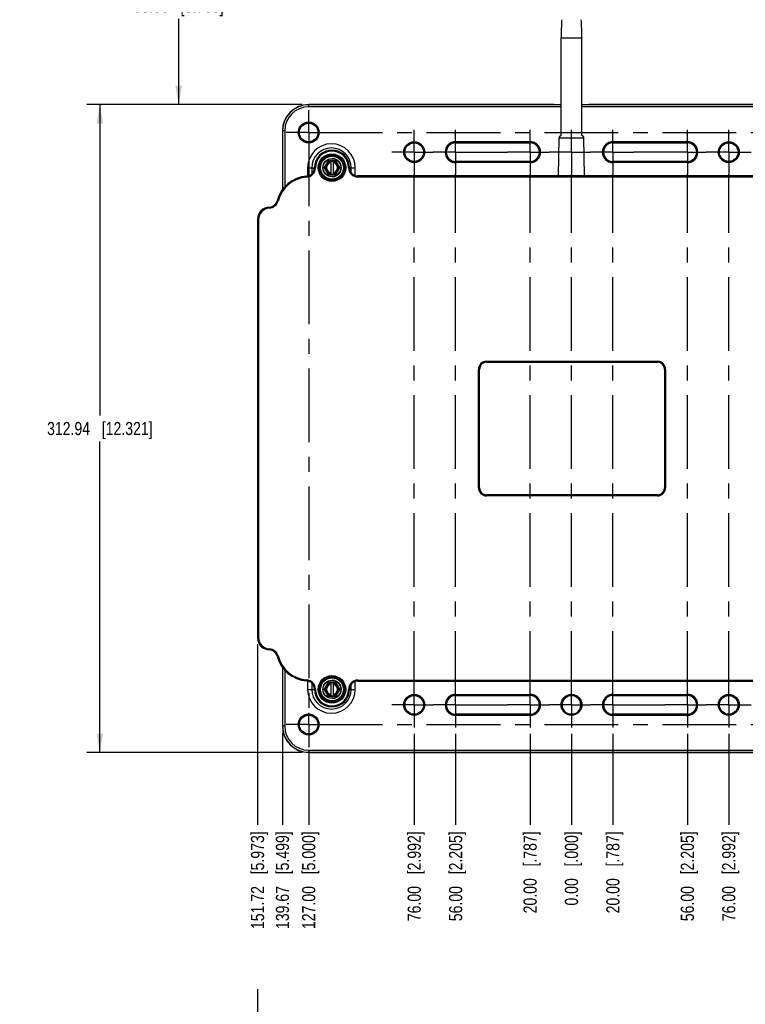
# Model space of a CAD drawing. Header units: inches. Extents: x 0 to 34, y 0 to 22.
# Tile 3 of 18: x 11.4 to 18.3, y 7.7 to 17. Entities that reach past the tile are written whole.
import ezdxf

# ---------------------------------------------------------------- set-up
doc = ezdxf.new("R2010")
doc.units = ezdxf.units.IN
doc.header["$LTSCALE"] = 1.87
doc.header["$MEASUREMENT"] = 0
doc.linetypes.add('CENTER', pattern=[0.6, 0.375, -0.075, 0.075, -0.075])
doc.layers.get('0').update_dxf_attribs({"linetype": 'CONTINUOUS'})
doc.layers.add('02___PRT_ALL_AXES', color=7, linetype='CONTINUOUS')
doc.layers.add('DIMENSIONS', color=7, linetype='CONTINUOUS')
doc.styles.get("Standard").update_dxf_attribs({"font": 'txt', "width": 0.8})
doc.dimstyles.new('DIMSTYLE_1', dxfattribs={"dimtxt": 0.125, "dimasz": 0.18, "dimexe": 0.125, "dimexo": 0.0625, "dimgap": 0.0625, "dimtad": 0, "dimtih": 1, "dimtoh": 1, "dimlfac": 2, "dimzin": 0, "dimdsep": 46, "dimtxsty": 'STANDARD', "dimblk": '_FILLED', "dimblk1": '_FILLED', "dimblk2": '_FILLED', "dimcen": 0.09, "dimazin": 0, "dimtp": 0.01, "dimtm": 0.01, "dimtfac": 1, "dimtofl": 0, "dimtmove": 0, "dimatfit": 3, "dimldrblk": '_FILLED', "dimfxl": 1, "dimtolj": 1, "dimtzin": 0, "dimarcsym": 0})
doc.dimstyles.new('DIMSTYLE_3', dxfattribs={"dimtxt": 0.125, "dimasz": 0.18, "dimexe": 0.125, "dimexo": 0.0625, "dimgap": 0.03125, "dimtad": 0, "dimtih": 1, "dimtoh": 1, "dimlfac": 2, "dimzin": 0, "dimdsep": 46, "dimtxsty": 'STANDARD', "dimblk": '_FILLED', "dimblk1": '_FILLED', "dimblk2": '_FILLED', "dimcen": 0.09, "dimazin": 0, "dimtp": 0.01, "dimtm": 0.01, "dimtfac": 1, "dimtofl": 0, "dimtmove": 0, "dimatfit": 3, "dimldrblk": '_FILLED', "dimfxl": 1, "dimtolj": 1, "dimtzin": 0, "dimarcsym": 0})

# ---------------------------------------------------------------- blocks, each defined once
blk = doc.blocks.new('_FILLED')
at = {"color": 0, "linetype": 'BYBLOCK'}
blk.add_solid([(0, 0), (-1, 0.174), (-1, -0.174)], dxfattribs=at)
blk = doc.blocks.new('*D3')
at = {"layer": 'DIMENSIONS', "color": 2, "linetype": 'CONTINUOUS'}
for p, q in [((14.0964, 16.2418), (12.0473, 16.2418)), ((12.1723, 16.2418), (12.1723, 13.2867)), ((12.1723, 10.0816), (12.1723, 13.0367)), ((14.0964, 10.0816), (12.0473, 10.0816))]:
    blk.add_line(p, q, dxfattribs=at)
at = {"layer": 'DIMENSIONS', "color": 2, "linetype": 'CONTINUOUS', "xscale": 0.18, "yscale": 0.18, "zscale": 0.18}
for p, rotation in [((12.1723, 16.2418), 90), ((12.1723, 10.0816), 270)]:
    blk.add_blockref('_FILLED', p, dxfattribs=dict(at, rotation=rotation))
at = {"layer": 'DIMENSIONS', "color": 2, "linetype": 'CONTINUOUS', "insert": (12.1723, 13.2242), "char_height": 0.125, "width": 1.525, "attachment_point": 2, "line_spacing_factor": 0.9}
blk.add_mtext('312.94{\\ftxt.shx;\\W1.000000;\\H0.125000; }[12.321]', dxfattribs=at)
blk = doc.blocks.new('*D4')
at = {"layer": 'DIMENSIONS', "color": 2, "linetype": 'CONTINUOUS'}
for p, q in [((16.5964, 18.1233), (12.7973, 18.1233)), ((12.9223, 18.1233), (12.9223, 17.3076)), ((12.9223, 16.2418), (12.9223, 17.0576)), ((14.0964, 16.2418), (12.7973, 16.2418))]:
    blk.add_line(p, q, dxfattribs=at)
at = {"layer": 'DIMENSIONS', "color": 2, "linetype": 'CONTINUOUS', "xscale": 0.18, "yscale": 0.18, "zscale": 0.18}
for p, rotation in [((12.9223, 18.1233), 90), ((12.9223, 16.2418), 270)]:
    blk.add_blockref('_FILLED', p, dxfattribs=dict(at, rotation=rotation))
at = {"layer": 'DIMENSIONS', "color": 2, "linetype": 'CONTINUOUS', "insert": (12.9223, 17.2451), "char_height": 0.125, "width": 1.325, "attachment_point": 2, "line_spacing_factor": 0.9}
blk.add_mtext('95.58{\\ftxt.shx;\\W1.000000;\\H0.125000; }[3.763]', dxfattribs=at)
blk = doc.blocks.new('*D9')
at = {"layer": 'DIMENSIONS', "color": 2, "linetype": 'CONTINUOUS'}
blk.add_line((16.2652, 10.2577), (16.2652, 9.3941), dxfattribs=at)
at = {"layer": 'DIMENSIONS', "color": 2, "linetype": 'CONTINUOUS', "insert": (16.2027, 9.3316), "char_height": 0.125, "width": 1.225, "attachment_point": 3, "rotation": 90, "line_spacing_factor": 0.9}
blk.add_mtext('20.00{\\ftxt.shx;\\W1.000000;\\H0.125000; }[.787]', dxfattribs=at)
blk = doc.blocks.new('*D10')
at = {"layer": 'DIMENSIONS', "color": 2, "linetype": 'CONTINUOUS'}
blk.add_line((16.6589, 10.2577), (16.6589, 9.3941), dxfattribs=at)
at = {"layer": 'DIMENSIONS', "color": 2, "linetype": 'CONTINUOUS', "insert": (16.5964, 9.3316), "char_height": 0.125, "width": 1.125, "attachment_point": 3, "rotation": 90, "line_spacing_factor": 0.9}
blk.add_mtext('0.00{\\ftxt.shx;\\W1.000000;\\H0.125000; }[.000]', dxfattribs=at)
blk = doc.blocks.new('*D11')
at = {"layer": 'DIMENSIONS', "color": 2, "linetype": 'CONTINUOUS'}
blk.add_line((17.0526, 10.2577), (17.0526, 9.3941), dxfattribs=at)
at = {"layer": 'DIMENSIONS', "color": 2, "linetype": 'CONTINUOUS', "insert": (16.9901, 9.3316), "char_height": 0.125, "width": 1.225, "attachment_point": 3, "rotation": 90, "line_spacing_factor": 0.9}
blk.add_mtext('20.00{\\ftxt.shx;\\W1.000000;\\H0.125000; }[.787]', dxfattribs=at)
blk = doc.blocks.new('*D12')
at = {"layer": 'DIMENSIONS', "color": 2, "linetype": 'CONTINUOUS'}
blk.add_line((17.7612, 10.2577), (17.7612, 9.3941), dxfattribs=at)
at = {"layer": 'DIMENSIONS', "color": 2, "linetype": 'CONTINUOUS', "insert": (17.6987, 9.3316), "char_height": 0.125, "width": 1.325, "attachment_point": 3, "rotation": 90, "line_spacing_factor": 0.9}
blk.add_mtext('56.00{\\ftxt.shx;\\W1.000000;\\H0.125000; }[2.205]', dxfattribs=at)
blk = doc.blocks.new('*D13')
at = {"layer": 'DIMENSIONS', "color": 2, "linetype": 'CONTINUOUS'}
blk.add_line((15.1628, 10.2577), (15.1628, 9.3941), dxfattribs=at)
at = {"layer": 'DIMENSIONS', "color": 2, "linetype": 'CONTINUOUS', "insert": (15.1003, 9.3316), "char_height": 0.125, "width": 1.325, "attachment_point": 3, "rotation": 90, "line_spacing_factor": 0.9}
blk.add_mtext('76.00{\\ftxt.shx;\\W1.000000;\\H0.125000; }[2.992]', dxfattribs=at)
blk = doc.blocks.new('*D14')
at = {"layer": 'DIMENSIONS', "color": 2, "linetype": 'CONTINUOUS'}
blk.add_line((15.5565, 10.2577), (15.5565, 9.3941), dxfattribs=at)
at = {"layer": 'DIMENSIONS', "color": 2, "linetype": 'CONTINUOUS', "insert": (15.494, 9.3316), "char_height": 0.125, "width": 1.325, "attachment_point": 3, "rotation": 90, "line_spacing_factor": 0.9}
blk.add_mtext('56.00{\\ftxt.shx;\\W1.000000;\\H0.125000; }[2.205]', dxfattribs=at)
blk = doc.blocks.new('*D15')
at = {"layer": 'DIMENSIONS', "color": 2, "linetype": 'CONTINUOUS'}
blk.add_line((18.1549, 10.2577), (18.1549, 9.3941), dxfattribs=at)
at = {"layer": 'DIMENSIONS', "color": 2, "linetype": 'CONTINUOUS', "insert": (18.0924, 9.3316), "char_height": 0.125, "width": 1.325, "attachment_point": 3, "rotation": 90, "line_spacing_factor": 0.9}
blk.add_mtext('76.00{\\ftxt.shx;\\W1.000000;\\H0.125000; }[2.992]', dxfattribs=at)
blk = doc.blocks.new('*D16')
at = {"layer": 'DIMENSIONS', "color": 2, "linetype": 'CONTINUOUS'}
blk.add_line((19.1589, 10.0707), (19.1589, 9.3941), dxfattribs=at)
at = {"layer": 'DIMENSIONS', "color": 2, "linetype": 'CONTINUOUS', "insert": (19.0964, 9.3316), "char_height": 0.125, "width": 1.425, "attachment_point": 3, "rotation": 90, "line_spacing_factor": 0.9}
blk.add_mtext('127.00{\\ftxt.shx;\\W1.000000;\\H0.125000; }[5.000]', dxfattribs=at)
blk = doc.blocks.new('*D17')
at = {"layer": 'DIMENSIONS', "color": 2, "linetype": 'CONTINUOUS'}
for p, q in [((19.4083, 10.2685), (19.4083, 9.8177)), ((19.4083, 9.8177), (19.3334, 9.7697)), ((19.3334, 9.7697), (19.3334, 9.3941))]:
    blk.add_line(p, q, dxfattribs=at)
at = {"layer": 'DIMENSIONS', "color": 2, "linetype": 'CONTINUOUS', "insert": (19.2709, 9.3316), "char_height": 0.125, "width": 1.425, "attachment_point": 3, "rotation": 90, "line_spacing_factor": 0.9}
blk.add_mtext('139.67{\\ftxt.shx;\\W1.000000;\\H0.125000; }[5.499]', dxfattribs=at)
blk = doc.blocks.new('*D18')
at = {"layer": 'DIMENSIONS', "color": 2, "linetype": 'CONTINUOUS'}
blk.add_line((14.1589, 10.0707), (14.1589, 9.3941), dxfattribs=at)
at = {"layer": 'DIMENSIONS', "color": 2, "linetype": 'CONTINUOUS', "insert": (14.0964, 9.3316), "char_height": 0.125, "width": 1.425, "attachment_point": 3, "rotation": 90, "line_spacing_factor": 0.9}
blk.add_mtext('127.00{\\ftxt.shx;\\W1.000000;\\H0.125000; }[5.000]', dxfattribs=at)
blk = doc.blocks.new('*D19')
at = {"layer": 'DIMENSIONS', "color": 2, "linetype": 'CONTINUOUS'}
blk.add_line((13.9094, 10.2685), (13.9094, 9.3941), dxfattribs=at)
at = {"layer": 'DIMENSIONS', "color": 2, "linetype": 'CONTINUOUS', "insert": (13.8469, 9.3316), "char_height": 0.125, "width": 1.425, "attachment_point": 3, "rotation": 90, "line_spacing_factor": 0.9}
blk.add_mtext('139.67{\\ftxt.shx;\\W1.000000;\\H0.125000; }[5.499]', dxfattribs=at)
blk = doc.blocks.new('*D20')
at = {"layer": 'DIMENSIONS', "color": 2, "linetype": 'CONTINUOUS'}
blk.add_line((13.6723, 11.1109), (13.6723, 9.3941), dxfattribs=at)
at = {"layer": 'DIMENSIONS', "color": 2, "linetype": 'CONTINUOUS', "insert": (13.6098, 9.3316), "char_height": 0.125, "width": 1.425, "attachment_point": 3, "rotation": 90, "line_spacing_factor": 0.9}
blk.add_mtext('151.72{\\ftxt.shx;\\W1.000000;\\H0.125000; }[5.973]', dxfattribs=at)
blk = doc.blocks.new('*D21')
at = {"layer": 'DIMENSIONS', "color": 2, "linetype": 'CONTINUOUS'}
for p, q in [((19.4789, 11.0126), (19.4789, 6.9566)), ((13.6723, 7.8316), (13.6723, 6.9566)), ((13.6723, 7.0816), (15.7506, 7.0816)), ((19.4789, 7.0816), (17.4006, 7.0816))]:
    blk.add_line(p, q, dxfattribs=at)
at = {"layer": 'DIMENSIONS', "color": 2, "linetype": 'CONTINUOUS', "xscale": 0.18, "yscale": 0.18, "zscale": 0.18, "rotation": 180}
blk.add_blockref('_FILLED', (13.6723, 7.0816), dxfattribs=at)
at = {"layer": 'DIMENSIONS', "color": 2, "linetype": 'CONTINUOUS', "xscale": 0.18, "yscale": 0.18, "zscale": 0.18}
blk.add_blockref('_FILLED', (19.4789, 7.0816), dxfattribs=at)
at = {"layer": 'DIMENSIONS', "color": 2, "linetype": 'CONTINUOUS', "insert": (16.5756, 7.1441), "char_height": 0.125, "width": 1.525, "attachment_point": 2, "line_spacing_factor": 0.9}
blk.add_mtext('294.97{\\ftxt.shx;\\W1.000000;\\H0.125000; }[11.613]', dxfattribs=at)

msp = doc.modelspace()

# ---------------------------------------------------------------- linework, layer by layer
at = {"color": 7, "linetype": 'CONTINUOUS'}
for p, q in [((16.5604, 15.9468), (16.5604, 16.8769)), ((16.5604, 16.8769), (16.7573, 16.8769)), ((16.7573, 15.9468), (16.7573, 16.8769)), ((14.1589, 16.2206), (14.1589, 16.2418)), ((16.488, 16.2418), (14.1589, 16.2418)), ((16.5604, 16.2403), (14.1589, 16.2403)), ((16.5604, 16.2206), (14.1589, 16.2206)), ((16.4948, 16.2418), (16.5604, 16.2415)), ((16.7573, 16.2415), (16.8229, 16.2418)), ((19.1589, 16.2403), (16.7573, 16.2403)), ((19.1589, 16.2206), (16.7573, 16.2206)), ((19.1589, 16.2418), (16.8298, 16.2418)), ((13.9094, 15.9924), (13.9094, 15.4321)), ((13.9307, 15.9924), (13.9094, 15.9924)), ((13.911, 15.9924), (13.911, 15.4346)), ((13.9307, 15.9924), (13.9307, 15.4578)), ((16.5348, 15.563), (16.5412, 15.9259)), ((16.5412, 15.9259), (16.7766, 15.9259)), ((16.7829, 15.563), (16.7766, 15.9259)), ((15.5565, 15.8782), (15.5565, 15.8893)), ((15.5565, 15.8893), (16.2652, 15.8893)), ((15.5565, 15.8794), (16.2652, 15.8794)), ((16.2652, 15.8782), (15.5565, 15.8782)), ((16.2652, 15.8782), (16.2652, 15.8893)), ((17.0526, 15.8782), (17.0526, 15.8893)), ((17.0526, 15.8893), (17.7612, 15.8893)), ((17.0526, 15.8794), (17.7612, 15.8794)), ((17.7612, 15.8782), (17.0526, 15.8782)), ((17.7612, 15.8782), (17.7612, 15.8893)), ((14.1487, 15.642), (14.1487, 15.564)), ((14.1487, 15.642), (14.2235, 15.642)), ((14.1881, 15.642), (14.1881, 15.5837)), ((14.2137, 15.642), (14.2137, 15.6409)), ((14.2235, 15.6409), (14.2137, 15.6409)), ((14.2235, 15.642), (14.2235, 15.6409)), ((14.3424, 15.7045), (14.3075, 15.644)), ((14.3075, 15.644), (14.3092, 15.643)), ((14.3075, 15.64), (14.3092, 15.641)), ((14.3075, 15.64), (14.3424, 15.5795)), ((14.3441, 15.7035), (14.3092, 15.643)), ((14.3109, 15.642), (14.3092, 15.643)), ((14.3109, 15.642), (14.3092, 15.641)), ((14.3092, 15.641), (14.3441, 15.5805)), ((14.3458, 15.7025), (14.3109, 15.642)), ((14.3109, 15.642), (14.3458, 15.5815)), ((14.3424, 15.7045), (14.3441, 15.7035)), ((14.3458, 15.7025), (14.3441, 15.7035)), ((14.3458, 15.7065), (14.3458, 15.7045)), ((14.4157, 15.7065), (14.3458, 15.7065)), ((14.3458, 15.7025), (14.3458, 15.7045)), ((14.3691, 15.7045), (14.3458, 15.7045)), ((14.3691, 15.7025), (14.3458, 15.7025)), ((14.3691, 15.7045), (14.3691, 15.697)), ((14.4157, 15.7045), (14.3691, 15.7045)), ((14.3691, 15.6914), (14.3691, 15.697)), ((14.3691, 15.6914), (14.3691, 15.5926)), ((14.3925, 15.697), (14.3925, 15.7045)), ((14.4157, 15.7025), (14.3925, 15.7025)), ((14.3925, 15.697), (14.3925, 15.6914)), ((14.3925, 15.6914), (14.3925, 15.5926)), ((14.4157, 15.7065), (14.4157, 15.7045)), ((14.4157, 15.7025), (14.4157, 15.7045)), ((14.4157, 15.7025), (14.4174, 15.7035)), ((14.4507, 15.642), (14.4157, 15.7025)), ((14.4157, 15.5815), (14.4507, 15.642)), ((14.4192, 15.7045), (14.4174, 15.7035)), ((14.4524, 15.643), (14.4174, 15.7035)), ((14.4174, 15.5805), (14.4524, 15.641)), ((14.4541, 15.644), (14.4192, 15.7045)), ((14.4192, 15.5795), (14.4541, 15.64)), ((14.4507, 15.642), (14.4524, 15.643)), ((14.4507, 15.642), (14.4524, 15.641)), ((14.4541, 15.644), (14.4524, 15.643)), ((14.4541, 15.64), (14.4524, 15.641)), ((14.5379, 15.642), (14.6021, 15.642)), ((14.5627, 15.5959), (14.5627, 15.642)), ((14.6021, 15.567), (14.6021, 15.642)), ((15.5565, 15.69), (15.5565, 15.7011)), ((15.5565, 15.7011), (16.2652, 15.7011)), ((16.2652, 15.6999), (15.5565, 15.6999)), ((16.2652, 15.69), (15.5565, 15.69)), ((16.2652, 15.69), (16.2652, 15.7011)), ((17.0526, 15.69), (17.0526, 15.7011)), ((17.0526, 15.7011), (17.7612, 15.7011)), ((17.7612, 15.6999), (17.0526, 15.6999)), ((17.7612, 15.69), (17.0526, 15.69)), ((17.7612, 15.69), (17.7612, 15.7011)), ((14.1412, 15.5523), (14.1404, 15.5622)), ((14.3424, 15.5795), (14.3441, 15.5805)), ((14.3458, 15.5815), (14.3441, 15.5805)), ((14.3458, 15.5815), (14.3458, 15.5795)), ((14.3458, 15.5815), (14.3691, 15.5815)), ((14.3458, 15.5775), (14.3458, 15.5795)), ((14.3458, 15.5795), (14.3691, 15.5795)), ((14.3458, 15.5775), (14.4157, 15.5775)), ((14.3691, 15.587), (14.3691, 15.5926)), ((14.3691, 15.587), (14.3691, 15.5795)), ((14.3691, 15.5795), (14.4157, 15.5795)), ((14.3925, 15.5926), (14.3925, 15.587)), ((14.3925, 15.587), (14.3925, 15.5795)), ((14.3925, 15.5815), (14.4157, 15.5815)), ((14.4157, 15.5815), (14.4157, 15.5795)), ((14.4157, 15.5815), (14.4174, 15.5805)), ((14.4157, 15.5775), (14.4157, 15.5795)), ((14.4192, 15.5795), (14.4174, 15.5805)), ((14.6268, 15.5532), (14.6268, 15.563)), ((18.7016, 15.563), (14.6268, 15.563)), ((18.7016, 15.5532), (14.6268, 15.5532)), ((13.7859, 15.258), (13.7855, 15.2678)), ((13.8684, 15.3245), (13.8589, 15.327)), ((13.6723, 15.15), (13.6723, 11.1734)), ((13.6821, 15.15), (13.6723, 15.15)), ((13.6821, 15.15), (13.6821, 11.1734)), ((15.8517, 13.802), (15.8517, 13.7971)), ((15.8517, 13.802), (17.4767, 13.802)), ((15.8517, 13.7971), (15.8517, 13.7967)), ((15.8517, 13.7971), (17.4767, 13.7971)), ((15.8517, 13.7918), (15.8517, 13.7967)), ((15.8517, 13.7967), (17.4767, 13.7967)), ((15.8517, 13.7918), (17.4767, 13.7918)), ((17.4767, 13.802), (17.4767, 13.7971)), ((17.4767, 13.7971), (17.4767, 13.7967)), ((17.4767, 13.7918), (17.4767, 13.7967)), ((15.7739, 12.5992), (15.7739, 13.7242)), ((15.7739, 13.7242), (15.7841, 13.7242)), ((15.7788, 12.5992), (15.7788, 13.7242)), ((15.7792, 12.5992), (15.7792, 13.7242)), ((15.7841, 12.5992), (15.7841, 13.7242)), ((17.5443, 13.7242), (17.5544, 13.7242)), ((17.5443, 13.7242), (17.5443, 12.5992)), ((17.5492, 13.7242), (17.5492, 12.5992)), ((17.5495, 13.7242), (17.5495, 12.5992)), ((17.5544, 13.7242), (17.5544, 12.5992)), ((15.7739, 12.5992), (15.7841, 12.5992)), ((17.5443, 12.5992), (17.5544, 12.5992)), ((17.4767, 12.5316), (15.8517, 12.5316)), ((15.8517, 12.5316), (15.8517, 12.5267)), ((17.4767, 12.5267), (15.8517, 12.5267)), ((15.8517, 12.5263), (15.8517, 12.5267)), ((17.4767, 12.5263), (15.8517, 12.5263)), ((15.8517, 12.5214), (15.8517, 12.5263)), ((17.4767, 12.5214), (15.8517, 12.5214)), ((17.4767, 12.5316), (17.4767, 12.5267)), ((17.4767, 12.5263), (17.4767, 12.5267)), ((17.4767, 12.5214), (17.4767, 12.5263)), ((13.6821, 11.1734), (13.6723, 11.1734)), ((13.7859, 11.0654), (13.7855, 11.0556)), ((13.8684, 10.9989), (13.8589, 10.9964)), ((13.9094, 10.8913), (13.9094, 10.331)), ((13.911, 10.8888), (13.911, 10.331)), ((13.9307, 10.8656), (13.9307, 10.331)), ((14.1412, 10.771), (14.1404, 10.7612)), ((14.6268, 10.7702), (18.7016, 10.7702)), ((14.6268, 10.7702), (14.6268, 10.7604)), ((14.1487, 10.7612), (14.1487, 10.6814)), ((14.1487, 10.6814), (14.2235, 10.6814)), ((14.1881, 10.7397), (14.1881, 10.6814)), ((14.2235, 10.6824), (14.2137, 10.6824)), ((14.2137, 10.6824), (14.2137, 10.6814)), ((14.2235, 10.6824), (14.2235, 10.6814)), ((14.3424, 10.7439), (14.3075, 10.6833)), ((14.3075, 10.6833), (14.3092, 10.6824)), ((14.3075, 10.6794), (14.3092, 10.6804)), ((14.3075, 10.6794), (14.3424, 10.6189)), ((14.3441, 10.7429), (14.3092, 10.6824)), ((14.3109, 10.6814), (14.3092, 10.6824)), ((14.3109, 10.6814), (14.3092, 10.6804)), ((14.3092, 10.6804), (14.3441, 10.6199)), ((14.3458, 10.7419), (14.3109, 10.6814)), ((14.3109, 10.6814), (14.3458, 10.6208)), ((14.3424, 10.7439), (14.3441, 10.7429)), ((14.3458, 10.7419), (14.3441, 10.7429)), ((14.4157, 10.7458), (14.3458, 10.7458)), ((14.3458, 10.7458), (14.3458, 10.7439)), ((14.3691, 10.7439), (14.3458, 10.7439)), ((14.3458, 10.7419), (14.3458, 10.7439)), ((14.3691, 10.7419), (14.3458, 10.7419)), ((14.4157, 10.7439), (14.3691, 10.7439)), ((14.3691, 10.7439), (14.3691, 10.7364)), ((14.3691, 10.7308), (14.3691, 10.7364)), ((14.3691, 10.7308), (14.3691, 10.632)), ((14.3925, 10.7364), (14.3925, 10.7439)), ((14.4157, 10.7419), (14.3925, 10.7419)), ((14.3925, 10.7364), (14.3925, 10.7308)), ((14.3925, 10.7308), (14.3925, 10.632)), ((14.4157, 10.7458), (14.4157, 10.7439)), ((14.4157, 10.7419), (14.4157, 10.7439)), ((14.4157, 10.7419), (14.4174, 10.7429)), ((14.4507, 10.6814), (14.4157, 10.7419)), ((14.4157, 10.6208), (14.4507, 10.6814)), ((14.4192, 10.7439), (14.4174, 10.7429)), ((14.4524, 10.6824), (14.4174, 10.7429)), ((14.4174, 10.6199), (14.4524, 10.6804)), ((14.4541, 10.6833), (14.4192, 10.7439)), ((14.4192, 10.6189), (14.4541, 10.6794)), ((14.4507, 10.6814), (14.4524, 10.6824)), ((14.4507, 10.6814), (14.4524, 10.6804)), ((14.4541, 10.6833), (14.4524, 10.6824)), ((14.4541, 10.6794), (14.4524, 10.6804)), ((14.5379, 10.6814), (14.6021, 10.6814)), ((14.5627, 10.6814), (14.5627, 10.7275)), ((14.6021, 10.6814), (14.6021, 10.7564)), ((14.6268, 10.7604), (18.7016, 10.7604)), ((14.3424, 10.6189), (14.3441, 10.6199)), ((14.3458, 10.6208), (14.3441, 10.6199)), ((14.3458, 10.6208), (14.3691, 10.6208)), ((14.3458, 10.6208), (14.3458, 10.6189)), ((14.3458, 10.6189), (14.3691, 10.6189)), ((14.3458, 10.6169), (14.3458, 10.6189)), ((14.3458, 10.6169), (14.4157, 10.6169)), ((14.3691, 10.6264), (14.3691, 10.632)), ((14.3691, 10.6264), (14.3691, 10.6189)), ((14.3691, 10.6189), (14.4157, 10.6189)), ((14.3925, 10.632), (14.3925, 10.6264)), ((14.3925, 10.6264), (14.3925, 10.6189)), ((14.3925, 10.6208), (14.4157, 10.6208)), ((14.4157, 10.6208), (14.4174, 10.6199)), ((14.4157, 10.6208), (14.4157, 10.6189)), ((14.4157, 10.6169), (14.4157, 10.6189)), ((14.4192, 10.6189), (14.4174, 10.6199)), ((15.5565, 10.6334), (16.2652, 10.6334)), ((15.5565, 10.6223), (15.5565, 10.6334)), ((15.5565, 10.6235), (16.2652, 10.6235)), ((16.2652, 10.6223), (15.5565, 10.6223)), ((16.2652, 10.6223), (16.2652, 10.6334)), ((17.0526, 10.6334), (17.7612, 10.6334)), ((17.0526, 10.6223), (17.0526, 10.6334)), ((17.0526, 10.6235), (17.7612, 10.6235)), ((17.7612, 10.6223), (17.0526, 10.6223)), ((17.7612, 10.6223), (17.7612, 10.6334)), ((15.5565, 10.4452), (16.2652, 10.4452)), ((15.5565, 10.4341), (15.5565, 10.4452)), ((16.2652, 10.444), (15.5565, 10.444)), ((16.2652, 10.4341), (15.5565, 10.4341)), ((16.2652, 10.4341), (16.2652, 10.4452)), ((17.0526, 10.4452), (17.7612, 10.4452)), ((17.0526, 10.4341), (17.0526, 10.4452)), ((17.7612, 10.444), (17.0526, 10.444)), ((17.7612, 10.4341), (17.0526, 10.4341)), ((17.7612, 10.4341), (17.7612, 10.4452)), ((13.9307, 10.331), (13.9094, 10.331)), ((14.1589, 10.1028), (19.1589, 10.1028)), ((14.1589, 10.1028), (14.1589, 10.0816)), ((14.1589, 10.0831), (19.1589, 10.0831)), ((14.1589, 10.0816), (16.488, 10.0816)), ((16.4948, 10.0816), (16.652, 10.0823)), ((16.6657, 10.0823), (16.8229, 10.0816)), ((16.8298, 10.0816), (19.1589, 10.0816))]:
    msp.add_line(p, q, dxfattribs=at)
for centre, radius in [((14.1589, 15.9767), 0.0996), ((14.1589, 15.9767), 0.0898), ((14.1589, 15.9767), 0.0886), ((15.1628, 15.7896), 0.0996), ((15.1628, 15.7896), 0.0898), ((15.1628, 15.7896), 0.0886), ((18.1549, 15.7896), 0.0996), ((18.1549, 15.7896), 0.0898), ((18.1549, 15.7896), 0.0886), ((14.3807, 15.642), 0.1305), ((14.3807, 15.642), 0.1207), ((14.3808, 15.642), 0.1183), ((14.3808, 15.642), 0.1084), ((14.3808, 15.642), 0.087), ((14.3808, 15.642), 0.085), ((14.3807, 10.6814), 0.1305), ((14.3807, 10.6814), 0.1207), ((14.3808, 10.6814), 0.1183), ((14.3808, 10.6814), 0.1084), ((14.3808, 10.6814), 0.087), ((14.3808, 10.6814), 0.085), ((15.1628, 10.5337), 0.0996), ((15.1628, 10.5337), 0.0898), ((15.1628, 10.5337), 0.0886), ((16.6589, 10.5337), 0.0996), ((16.6589, 10.5337), 0.0898), ((18.1549, 10.5337), 0.0996), ((18.1549, 10.5337), 0.0898), ((18.1549, 10.5337), 0.0886), ((14.1589, 10.3467), 0.0996), ((14.1589, 10.3467), 0.0898), ((14.1589, 10.3467), 0.0886)]:
    msp.add_circle(centre, radius, dxfattribs=at)
for centre, radius, start, end in [((19.5132, 16.8769), 2.9528, 176.65597, 180), ((13.8045, 16.8769), 2.9528, 0, 3.34403), ((14.1589, 15.9924), 0.2494, 90, 180), ((14.1589, 15.9924), 0.2479, 90, 180), ((14.1589, 15.9924), 0.2282, 90, 180), ((16.5628, 15.9255), 0.0217, 96.35282, 179), ((16.7549, 15.9255), 0.0217, 1, 83.64718), ((14.3754, 15.642), 0.2267, 0, 180), ((14.3754, 15.642), 0.1873, 0, 180), ((15.5565, 15.7896), 0.0996, 90, 270), ((15.5565, 15.7896), 0.0898, 90, 270), ((15.5565, 15.7896), 0.0886, 90, 270), ((16.2652, 15.7896), 0.0996, 270, 90), ((16.2652, 15.7896), 0.0898, 270, 90), ((16.2652, 15.7896), 0.0886, 270, 90), ((17.0526, 15.7896), 0.0996, 90, 270), ((17.0526, 15.7896), 0.0898, 90, 270), ((17.0526, 15.7896), 0.0886, 90, 270), ((17.7612, 15.7896), 0.0996, 270, 90), ((17.7612, 15.7896), 0.0898, 270, 90), ((17.7612, 15.7896), 0.0886, 270, 90), ((14.3807, 15.642), 0.1671, 0, 180), ((14.3807, 15.642), 0.1572, 0, 180), ((14.1346, 15.6409), 0.079, 274.21136, 360), ((14.1346, 15.6409), 0.0888, 274.21136, 360), ((14.3109, 15.642), 0.00394, 149.99999, 210.00001), ((14.3109, 15.642), 0.00197, 149.99999, 210.00001), ((14.3808, 15.642), 0.0563, 102.0247, 257.9753), ((14.3808, 15.642), 0.0508, 103.35073, 256.64927), ((14.3458, 15.7025), 0.00394, 90, 149.99999), ((14.3458, 15.7025), 0.00197, 90, 149.99999), ((14.3808, 15.642), 0.087, 269.99746, 90.00254), ((14.3808, 15.642), 0.0563, 282.0247, 77.9753), ((14.3808, 15.642), 0.0508, 283.35073, 76.64927), ((14.4157, 15.7025), 0.00394, 30.00001, 90), ((14.4157, 15.7025), 0.00197, 30.00001, 90), ((14.4157, 15.7025), 0.00197, 30.00001, 90), ((14.4507, 15.642), 0.00197, 329.99999, 30.00001), ((14.4507, 15.642), 0.00197, 329.99999, 30.00001), ((14.4507, 15.642), 0.00394, 329.99999, 30.00001), ((14.6268, 15.642), 0.0888, 180, 270), ((14.6268, 15.642), 0.079, 180, 270), ((14.1636, 15.2483), 0.3147, 94.21136, 165.52248), ((14.1636, 15.2483), 0.3049, 94.21136, 165.52248), ((14.3458, 15.5815), 0.00394, 210.00001, 270), ((14.3458, 15.5815), 0.00197, 210.00001, 270), ((14.4157, 15.5815), 0.00197, 270, 329.99999), ((14.4157, 15.5815), 0.00197, 270, 329.99999), ((14.4157, 15.5815), 0.00394, 270, 329.99999), ((13.7902, 15.15), 0.1178, 92.27064, 180), ((13.7824, 15.3467), 0.079, 272.27064, 345.52248), ((13.7824, 15.3467), 0.0888, 272.27064, 345.52248), ((13.7902, 15.15), 0.108, 92.27064, 180), ((15.8517, 13.7242), 0.0778, 90, 180), ((15.8517, 13.7242), 0.0729, 90, 180), ((15.8517, 13.7242), 0.0725, 90, 180), ((15.8517, 13.7242), 0.0676, 90, 180), ((17.4767, 13.7242), 0.0778, 0, 90), ((17.4767, 13.7242), 0.0729, 0, 90), ((17.4767, 13.7242), 0.0725, 0, 90), ((17.4767, 13.7242), 0.0676, 0, 90), ((15.8517, 12.5992), 0.0778, 180, 270), ((15.8517, 12.5992), 0.0729, 180, 270), ((15.8517, 12.5992), 0.0725, 180, 270), ((15.8517, 12.5992), 0.0676, 180, 270), ((17.4767, 12.5992), 0.0778, 270, 360), ((17.4767, 12.5992), 0.0729, 270, 360), ((17.4767, 12.5992), 0.0725, 270, 360), ((17.4767, 12.5992), 0.0676, 270, 360), ((13.7902, 11.1734), 0.1178, 180, 267.72936), ((13.7902, 11.1734), 0.108, 180, 267.72936), ((13.7824, 10.9767), 0.079, 14.47752, 87.72936), ((13.7824, 10.9767), 0.0888, 14.47752, 87.72936), ((14.1636, 11.0751), 0.3147, 194.47752, 265.78864), ((14.1636, 11.0751), 0.3049, 194.47752, 265.78864), ((14.1346, 10.6824), 0.0888, 0, 85.78864), ((14.3808, 10.6814), 0.087, 269.99746, 90.00254), ((14.6268, 10.6814), 0.0888, 90, 180), ((14.1346, 10.6824), 0.079, 0, 85.78864), ((14.3754, 10.6814), 0.2267, 180, 360), ((14.3754, 10.6814), 0.1873, 180, 360), ((14.3807, 10.6814), 0.1671, 180, 360), ((14.3807, 10.6814), 0.1572, 180, 360), ((14.3109, 10.6814), 0.00394, 149.99999, 210.00001), ((14.3109, 10.6814), 0.00197, 149.99999, 210.00001), ((14.3808, 10.6814), 0.0563, 102.0247, 257.9753), ((14.3808, 10.6814), 0.0508, 103.35073, 256.64927), ((14.3458, 10.7419), 0.00394, 90, 149.99999), ((14.3458, 10.7419), 0.00197, 90, 149.99999), ((14.3808, 10.6814), 0.0563, 282.0247, 77.9753), ((14.3808, 10.6814), 0.0508, 283.35073, 76.64927), ((14.4157, 10.7419), 0.00394, 30.00001, 90), ((14.4157, 10.7419), 0.00197, 30.00001, 90), ((14.4157, 10.7419), 0.00197, 30.00001, 90), ((14.4507, 10.6814), 0.00197, 329.99999, 30.00001), ((14.4507, 10.6814), 0.00197, 329.99999, 30.00001), ((14.4507, 10.6814), 0.00394, 329.99999, 30.00001), ((14.6268, 10.6814), 0.079, 90, 180), ((14.3458, 10.6208), 0.00394, 210.00001, 270), ((14.3458, 10.6208), 0.00197, 210.00001, 270), ((14.4157, 10.6208), 0.00197, 270, 329.99999), ((14.4157, 10.6208), 0.00197, 270, 329.99999), ((14.4157, 10.6208), 0.00394, 270, 329.99999), ((15.5565, 10.5337), 0.0996, 90, 270), ((15.5565, 10.5337), 0.0898, 90, 270), ((15.5565, 10.5337), 0.0886, 90, 270), ((16.2652, 10.5337), 0.0996, 270, 90), ((16.2652, 10.5337), 0.0898, 270, 90), ((16.2652, 10.5337), 0.0886, 270, 90), ((16.6589, 10.537), 0.0858, 85.42981, 94.57019), ((17.0526, 10.5337), 0.0996, 90, 270), ((17.0526, 10.5337), 0.0898, 90, 270), ((17.0526, 10.5337), 0.0886, 90, 270), ((17.7612, 10.5337), 0.0996, 270, 90), ((17.7612, 10.5337), 0.0898, 270, 90), ((17.7612, 10.5337), 0.0886, 270, 90), ((16.6589, 10.5305), 0.0858, 265.42981, 274.57019), ((14.1589, 10.331), 0.2494, 180, 270), ((14.1589, 10.331), 0.2479, 180, 270), ((14.1589, 10.331), 0.2282, 180, 270)]:
    msp.add_arc(centre, radius, start, end, dxfattribs=at)
for centre, major_axis, ratio, start_param, end_param in [((16.488, 16.2408), (0.0394, 0), 0.026186, 1.396263, 1.570796), ((16.8298, 16.2408), (0.0394, 0), 0.026186, 1.570796, 1.745329), ((16.6591, 10.5337), (0.0891, 0), 0.999995, 1.650689, 4.632496), ((16.6586, 10.5337), (0.0891, 0), 0.999995, -1.490904, 1.490904), ((16.488, 10.0826), (0.0394, 0), 0.026186, -1.570796, -1.396263), ((16.6589, 10.0813), (0.0394, 0), 0.026186, 1.396263, 1.745329), ((16.8298, 10.0826), (0.0394, 0), 0.026186, -1.745329, -1.570796)]:
    msp.add_ellipse(centre, major_axis=major_axis, ratio=ratio, start_param=start_param, end_param=end_param, dxfattribs=at)
at = {"layer": '02___PRT_ALL_AXES', "color": 7, "linetype": 'CENTER'}
for p, q in [((14.1589, 15.9767), (14.1589, 16.1902)), ((14.1589, 15.9767), (13.9453, 15.9767)), ((14.1589, 15.9767), (14.1589, 10.4575)), ((14.1589, 15.9767), (18.9453, 15.9767)), ((15.1628, 15.7896), (15.1628, 16.0032)), ((15.5565, 15.7896), (15.5565, 16.0032)), ((16.2652, 15.7896), (16.2652, 16.0032)), ((16.6589, 15.7896), (16.6589, 16.0032)), ((17.0526, 15.7896), (17.0526, 16.0032)), ((17.7612, 15.7896), (17.7612, 16.0032)), ((18.1549, 15.7896), (18.1549, 16.0032)), ((15.1628, 15.7896), (14.9492, 15.7896)), ((15.1628, 15.7896), (15.1628, 15.5761)), ((15.1628, 15.7896), (15.3429, 15.7896)), ((15.5565, 15.7896), (15.3429, 15.7896)), ((15.5565, 15.7896), (15.5565, 15.5761)), ((15.5565, 15.7896), (16.0516, 15.7896)), ((16.2652, 15.7896), (16.0516, 15.7896)), ((16.2652, 15.7896), (16.2652, 15.5761)), ((16.2652, 15.7896), (16.4453, 15.7896)), ((16.6589, 15.7896), (16.4453, 15.7896)), ((16.6589, 15.7896), (16.6589, 15.5761)), ((16.6589, 15.7896), (16.839, 15.7896)), ((17.0526, 15.7896), (16.839, 15.7896)), ((17.0526, 15.7896), (17.0526, 15.5761)), ((17.0526, 15.7896), (17.2533, 15.7896)), ((17.7612, 15.7896), (17.2533, 15.7896)), ((17.7612, 15.7896), (17.7612, 15.5761)), ((17.7612, 15.7896), (17.9413, 15.7896)), ((18.1549, 15.7896), (17.9413, 15.7896)), ((18.1549, 15.7896), (18.1549, 15.5761)), ((18.1549, 15.7896), (18.3685, 15.7896)), ((15.1628, 10.5337), (15.1628, 15.5761)), ((15.5565, 10.5337), (15.5565, 15.5761)), ((16.2652, 10.5337), (16.2652, 15.5761)), ((16.6589, 10.5337), (16.6589, 15.5761)), ((17.0526, 10.5337), (17.0526, 15.5761)), ((17.7612, 10.5337), (17.7612, 15.5761)), ((18.1549, 10.5337), (18.1549, 15.5761)), ((15.1628, 10.5337), (14.9492, 10.5337)), ((15.1628, 10.5337), (15.3429, 10.5337)), ((15.1628, 10.5337), (15.1628, 10.3202)), ((15.5565, 10.5337), (15.3429, 10.5337)), ((15.5565, 10.5337), (16.0516, 10.5337)), ((15.5565, 10.5337), (15.5565, 10.3202)), ((16.2652, 10.5337), (16.0516, 10.5337)), ((16.2652, 10.5337), (16.4453, 10.5337)), ((16.2652, 10.5337), (16.2652, 10.3202)), ((16.6589, 10.5337), (16.4453, 10.5337)), ((16.6589, 10.5337), (16.839, 10.5337)), ((16.6589, 10.5337), (16.6589, 10.3202)), ((17.0526, 10.5337), (16.839, 10.5337)), ((17.0526, 10.5337), (17.5476, 10.5337)), ((17.0526, 10.5337), (17.0526, 10.3202)), ((17.7612, 10.5337), (17.5476, 10.5337)), ((17.7612, 10.5337), (17.9413, 10.5337)), ((17.7612, 10.5337), (17.7612, 10.3202)), ((18.1549, 10.5337), (17.9413, 10.5337)), ((18.1549, 10.5337), (18.3685, 10.5337)), ((18.1549, 10.5337), (18.1549, 10.3202)), ((14.1589, 10.3467), (14.1589, 10.4575)), ((14.1589, 10.3467), (13.9453, 10.3467)), ((14.1589, 10.3467), (18.9453, 10.3467)), ((14.1589, 10.3467), (14.1589, 10.1332))]:
    msp.add_line(p, q, dxfattribs=at)

# ---------------------------------------------------------------- dimensions: what is measured, and where the dimension line sits
at = {"layer": 'DIMENSIONS', "color": 2, "linetype": 'CONTINUOUS'}
for base, p2, angle, picture, middle in [((12.9223, 18.1233), (16.6589, 18.1233), 90, '*D4', (12.9223, 17.1826)), ((12.1723, 10.0816), (14.1589, 10.0816), 270, '*D3', (12.1723, 13.1617))]:
    dim = msp.add_linear_dim(base=base, p1=(14.1589, 16.2418), p2=p2, angle=angle, dimstyle='DIMSTYLE_1', dxfattribs=at)
    dim.commit()
    dim.dimension.update_dxf_attribs({"geometry": picture, "text_midpoint": middle, "dimtype": 160})
for feature_location, offset, origin, picture, middle in [((13.6723, 11.1109), (0, -1.7168), (16.6589, 11.1734), '*D20', (13.6723, 8.6191)), ((13.9094, 10.2685), (0, -0.8744), (16.6589, 10.331), '*D19', (13.9094, 8.6191)), ((15.1628, 10.2577), (0, -0.8636), (16.6589, 10.3202), '*D13', (15.1628, 8.6691)), ((15.5565, 10.2577), (0, -0.8636), (16.6589, 10.3202), '*D14', (15.5565, 8.6691)), ((16.2652, 10.2577), (0, -0.8636), (16.6589, 10.3202), '*D9', (16.2652, 8.7191)), ((16.6588677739, 10.2576604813), (0, -0.8636016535), (16.6588677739, 10.3201604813), '*D10', (16.6588677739, 8.7690588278)), ((19.4083, 10.2685), (-0.0749, -0.8744), (16.6589, 10.331), '*D17', (19.3334, 8.6191)), ((17.0526, 10.2577), (0, -0.8636), (16.6589, 10.3202), '*D11', (17.0526, 8.7191)), ((17.7612, 10.2577), (0, -0.8636), (16.6589, 10.3202), '*D12', (17.7612, 8.6691)), ((18.1549, 10.2577), (0, -0.8636), (16.6589, 10.3202), '*D15', (18.1549, 8.6691)), ((14.1589, 10.0707), (0, -0.6766), (16.6589, 10.1332), '*D18', (14.1589, 8.6191)), ((19.1589, 10.0707), (0, -0.6766), (16.6589, 10.1332), '*D16', (19.1589, 8.6191))]:
    dim = msp.add_ordinate_dim(feature_location=feature_location, offset=offset, dtype=1, origin=origin, dimstyle='DIMSTYLE_3', dxfattribs=at)
    dim.commit()
    dim.dimension.update_dxf_attribs({"geometry": picture, "text_midpoint": middle})
dim = msp.add_linear_dim(base=(19.4789, 7.0816), p1=(13.6723, 7.8941), p2=(19.4789, 11.0751), dimstyle='DIMSTYLE_1', dxfattribs=at)
dim.commit()
dim.dimension.update_dxf_attribs({"geometry": '*D21', "text_midpoint": (16.5756, 7.0816), "dimtype": 160})

doc.saveas('drawing.dxf')
